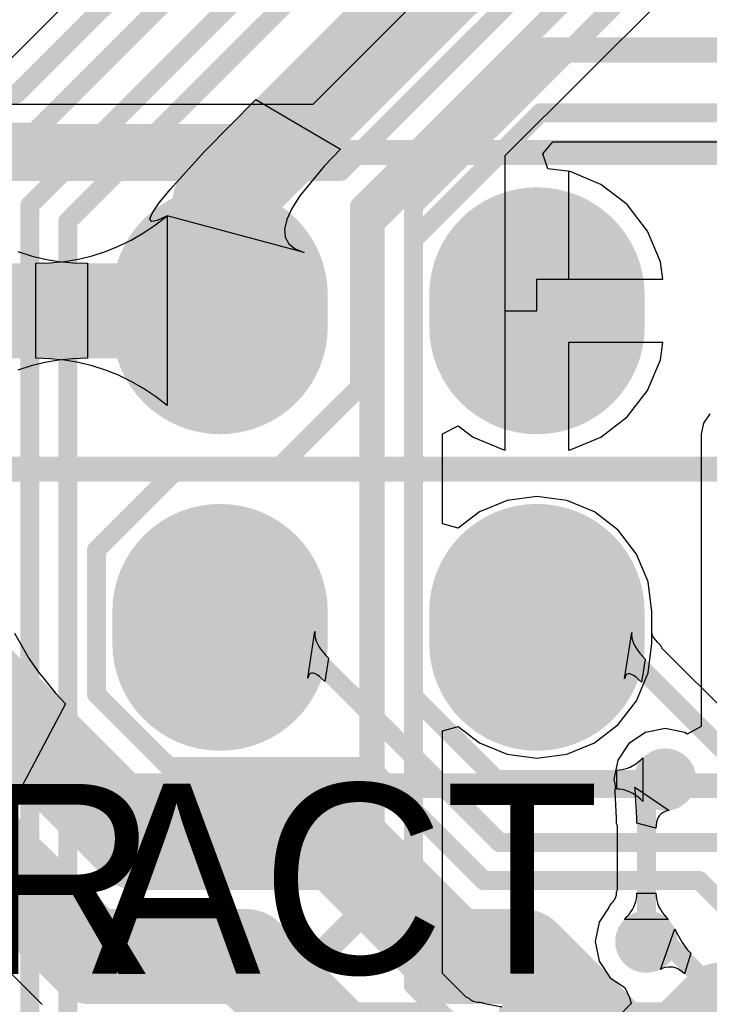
# Model space of a CAD drawing. Header units: millimetres. Extents: x 6.03 to 8.53, y 10.22 to 11.81.
# Tile 14 of 58: x 6.52 to 6.74, y 10.85 to 11.16. Entities that reach past the tile are written whole.
import ezdxf

# ---------------------------------------------------------------- set-up
doc = ezdxf.new("R2010")
doc.units = ezdxf.units.MM
doc.header["$MEASUREMENT"] = 0
for name, color, linetype in [('BottomLayer', 5, 'Continuous'), ('BottomSolder', 6, 'Continuous'), ('MultiLayer', 9, 'Continuous'), ('TopLayer', 1, 'Continuous'), ('TopOverlay', 2, 'Continuous'), ('TopPaste', 8, 'Continuous'), ('TopSolder', 216, 'Continuous')]:
    doc.layers.add(name, color=color, linetype=linetype)

# ---------------------------------------------------------------- blocks, each defined once
blk = doc.blocks.new('0603_LED_22')
at = {"layer": 'TopLayer'}
for points in [[(-0.0195, 0.02), (-0.0195, -0.02), (0.0195, 0.02), (0.0195, -0.02)], [(-0.0195, -0.045), (-0.0195, -0.085), (0.0195, -0.045), (0.0195, -0.085)]]:
    blk.add_solid(points, dxfattribs=at)
at = {"layer": 'TopOverlay', "const_width": 0.006}
for points in [[(0.029, 0.03), (-0.029, 0.03)], [(-0.029, 0.02), (-0.029, 0.03)], [(0.029, -0.022), (0.029, 0.03)], [(-0.029, -0.094), (-0.029, -0.0456)], [(0.029, -0.094), (0.029, -0.045)], [(0.029, -0.094), (-0.029, -0.094)]]:
    blk.add_lwpolyline(points, dxfattribs=at)
at = {"layer": 'TopOverlay', "const_width": 0.003}
for points in [[(-0.0305, 0.03, 1), (-0.0275, 0.03, 1)], [(-0.0305, 0.03, 1), (-0.0275, 0.03, 1)], [(0.0275, 0.03, 1), (0.0305, 0.03, 1)], [(0.0275, 0.03, 1), (0.0305, 0.03, 1)], [(-0.0305, 0.02, 1), (-0.0275, 0.02, 1)], [(0.0275, -0.022, 1), (0.0305, -0.022, 1)], [(-0.0305, -0.0456, 1), (-0.0275, -0.0456, 1)], [(0.0275, -0.045, 1), (0.0305, -0.045, 1)], [(-0.0305, -0.094, 1), (-0.0275, -0.094, 1)], [(-0.0305, -0.094, 1), (-0.0275, -0.094, 1)], [(0.0275, -0.094, 1), (0.0305, -0.094, 1)], [(0.0275, -0.094, 1), (0.0305, -0.094, 1)]]:
    blk.add_lwpolyline(points, format="xyb", close=True, dxfattribs=at)
at = {"layer": 'TopPaste'}
for points in [[(-0.0195, 0.02), (-0.0195, -0.02), (0.0195, 0.02), (0.0195, -0.02)], [(-0.0195, -0.045), (-0.0195, -0.085), (0.0195, -0.045), (0.0195, -0.085)]]:
    blk.add_solid(points, dxfattribs=at)
at = {"layer": 'TopSolder'}
for points in [[(-0.0235, 0.024), (-0.0235, -0.024), (0.0235, 0.024), (0.0235, -0.024)], [(-0.0235, -0.041), (-0.0235, -0.089), (0.0235, -0.041), (0.0235, -0.089)]]:
    blk.add_solid(points, dxfattribs=at)
at = {"layer": 'TopOverlay'}
blk.add_text('1', height=0.04, dxfattribs=at).set_placement((-0.036, -0.028))
blk = doc.blocks.new('H______20X2_24')
at = {"layer": 'BottomLayer', "const_width": 0.06}
for points in [[(-0.055, -0.75), (-0.045, -0.75)], [(0.045, -0.75), (0.055, -0.75)], [(-0.055, -0.85), (-0.045, -0.85)], [(0.045, -0.85), (0.055, -0.85)]]:
    blk.add_lwpolyline(points, dxfattribs=at)
at = {"layer": 'BottomLayer', "const_width": 0.03}
for points in [[(-0.07, -0.75, 1), (-0.04, -0.75, 1)], [(-0.06, -0.75, 1), (-0.03, -0.75, 1)], [(0.03, -0.75, 1), (0.06, -0.75, 1)], [(0.04, -0.75, 1), (0.07, -0.75, 1)], [(-0.07, -0.85, 1), (-0.04, -0.85, 1)], [(-0.06, -0.85, 1), (-0.03, -0.85, 1)], [(0.03, -0.85, 1), (0.06, -0.85, 1)], [(0.04, -0.85, 1), (0.07, -0.85, 1)]]:
    blk.add_lwpolyline(points, format="xyb", close=True, dxfattribs=at)
at = {"layer": 'BottomSolder', "const_width": 0.068}
for points in [[(-0.055, -0.75), (-0.045, -0.75)], [(0.045, -0.75), (0.055, -0.75)], [(-0.055, -0.85), (-0.045, -0.85)], [(0.045, -0.85), (0.055, -0.85)]]:
    blk.add_lwpolyline(points, dxfattribs=at)
at = {"layer": 'BottomSolder', "const_width": 0.034}
for points in [[(-0.072, -0.75, 1), (-0.038, -0.75, 1)], [(-0.062, -0.75, 1), (-0.028, -0.75, 1)], [(0.028, -0.75, 1), (0.062, -0.75, 1)], [(0.038, -0.75, 1), (0.072, -0.75, 1)], [(-0.072, -0.85, 1), (-0.038, -0.85, 1)], [(-0.062, -0.85, 1), (-0.028, -0.85, 1)], [(0.028, -0.85, 1), (0.062, -0.85, 1)], [(0.038, -0.85, 1), (0.072, -0.85, 1)]]:
    blk.add_lwpolyline(points, format="xyb", close=True, dxfattribs=at)
at = {"layer": 'MultiLayer', "const_width": 0.06}
for points in [[(-0.055, -0.75), (-0.045, -0.75)], [(0.045, -0.75), (0.055, -0.75)], [(-0.055, -0.85), (-0.045, -0.85)], [(0.045, -0.85), (0.055, -0.85)]]:
    blk.add_lwpolyline(points, dxfattribs=at)
at = {"layer": 'MultiLayer', "const_width": 0.03}
for points in [[(-0.07, -0.75, 1), (-0.04, -0.75, 1)], [(-0.06, -0.75, 1), (-0.03, -0.75, 1)], [(0.03, -0.75, 1), (0.06, -0.75, 1)], [(0.04, -0.75, 1), (0.07, -0.75, 1)], [(-0.07, -0.85, 1), (-0.04, -0.85, 1)], [(-0.06, -0.85, 1), (-0.03, -0.85, 1)], [(0.03, -0.85, 1), (0.06, -0.85, 1)], [(0.04, -0.85, 1), (0.07, -0.85, 1)]]:
    blk.add_lwpolyline(points, format="xyb", close=True, dxfattribs=at)
at = {"layer": 'TopLayer', "const_width": 0.06}
for points in [[(-0.055, -0.75), (-0.045, -0.75)], [(0.045, -0.75), (0.055, -0.75)], [(-0.055, -0.85), (-0.045, -0.85)], [(0.045, -0.85), (0.055, -0.85)]]:
    blk.add_lwpolyline(points, dxfattribs=at)
at = {"layer": 'TopLayer', "const_width": 0.03}
for points in [[(-0.07, -0.75, 1), (-0.04, -0.75, 1)], [(-0.06, -0.75, 1), (-0.03, -0.75, 1)], [(0.03, -0.75, 1), (0.06, -0.75, 1)], [(0.04, -0.75, 1), (0.07, -0.75, 1)], [(-0.07, -0.85, 1), (-0.04, -0.85, 1)], [(-0.06, -0.85, 1), (-0.03, -0.85, 1)], [(0.03, -0.85, 1), (0.06, -0.85, 1)], [(0.04, -0.85, 1), (0.07, -0.85, 1)]]:
    blk.add_lwpolyline(points, format="xyb", close=True, dxfattribs=at)
at = {"layer": 'TopOverlay', "const_width": 0.00787}
for points in [[(-0.1, 1), (-0.1, -1)], [(0, 1), (0, -1)], [(0.1, 1), (0.1, -1)]]:
    blk.add_lwpolyline(points, dxfattribs=at)
at = {"layer": 'TopSolder', "const_width": 0.068}
for points in [[(-0.055, -0.75), (-0.045, -0.75)], [(0.045, -0.75), (0.055, -0.75)], [(-0.055, -0.85), (-0.045, -0.85)], [(0.045, -0.85), (0.055, -0.85)]]:
    blk.add_lwpolyline(points, dxfattribs=at)
at = {"layer": 'TopSolder', "const_width": 0.034}
for points in [[(-0.072, -0.75, 1), (-0.038, -0.75, 1)], [(-0.062, -0.75, 1), (-0.028, -0.75, 1)], [(0.028, -0.75, 1), (0.062, -0.75, 1)], [(0.038, -0.75, 1), (0.072, -0.75, 1)], [(-0.072, -0.85, 1), (-0.038, -0.85, 1)], [(-0.062, -0.85, 1), (-0.028, -0.85, 1)], [(0.028, -0.85, 1), (0.062, -0.85, 1)], [(0.038, -0.85, 1), (0.072, -0.85, 1)]]:
    blk.add_lwpolyline(points, format="xyb", close=True, dxfattribs=at)

msp = doc.modelspace()

# ---------------------------------------------------------------- linework, layer by layer
at = {"layer": 'BottomLayer'}
for p, q in [((7.08001, 11.59543), (6.61713, 11.13255)), ((6.67789, 11.11645), (6.99715, 11.43571)), ((6.61713, 11.13255), (6.44853, 11.13255)), ((6.67789, 11.11644), (6.67789, 11.11645)), ((6.67789, 11.06738), (6.67789, 11.11644)), ((6.69834, 11.11135), (6.69789, 11.11141)), ((6.69789, 11.11141), (6.69789, 11.07738)), ((6.70807, 11.10732), (6.69834, 11.11135)), ((6.71642, 11.1009), (6.70807, 11.10732)), ((6.72283, 11.09255), (6.71642, 11.1009)), ((6.56752, 11.0945), (6.57121, 11.09734)), ((6.57121, 11.09734), (6.57121, 11.03741)), ((6.56372, 11.09195), (6.56752, 11.0945)), ((6.55982, 11.08971), (6.56372, 11.09195)), ((6.72686, 11.08282), (6.72283, 11.09255)), ((6.55582, 11.08776), (6.55982, 11.08971)), ((6.52407, 11.08612), (6.52827, 11.08477)), ((6.54752, 11.08477), (6.55172, 11.08612)), ((6.55172, 11.08612), (6.55582, 11.08776)), ((6.52827, 11.08477), (6.53257, 11.08372)), ((6.5297, 11.08238), (6.53431, 11.08253)), ((6.5297, 11.05238), (6.5297, 11.08238)), ((6.53257, 11.08372), (6.53698, 11.08297)), ((6.53431, 11.08253), (6.53881, 11.08297)), ((6.53698, 11.08297), (6.54148, 11.08253)), ((6.53881, 11.08297), (6.54321, 11.08372)), ((6.54148, 11.08253), (6.54608, 11.08238)), ((6.54321, 11.08372), (6.54752, 11.08477)), ((6.54608, 11.08238), (6.54608, 11.05238)), ((6.72758, 11.07738), (6.72686, 11.08282)), ((6.69789, 11.07738), (6.72758, 11.07738)), ((6.67789, 11.02335), (6.67789, 11.06738)), ((6.72758, 11.05738), (6.69789, 11.05738)), ((6.69789, 11.05738), (6.69789, 11.02335)), ((6.72686, 11.05193), (6.72758, 11.05738)), ((6.53257, 11.05103), (6.52827, 11.04998)), ((6.53431, 11.05223), (6.5297, 11.05238)), ((6.53698, 11.05178), (6.53257, 11.05103)), ((6.53881, 11.05178), (6.53431, 11.05223)), ((6.54148, 11.05223), (6.53698, 11.05178)), ((6.54321, 11.05103), (6.53881, 11.05178)), ((6.54608, 11.05238), (6.54148, 11.05223)), ((6.54752, 11.04998), (6.54321, 11.05103)), ((6.72283, 11.0422), (6.72686, 11.05193)), ((6.52827, 11.04998), (6.52407, 11.04864)), ((6.55172, 11.04864), (6.54752, 11.04998)), ((6.55582, 11.04699), (6.55172, 11.04864)), ((6.55982, 11.04504), (6.55582, 11.04699)), ((6.56372, 11.0428), (6.55982, 11.04504)), ((6.56752, 11.04026), (6.56372, 11.0428)), ((6.71642, 11.03385), (6.72283, 11.0422)), ((6.57121, 11.03741), (6.56752, 11.04026)), ((6.70807, 11.02744), (6.71642, 11.03385)), ((6.65807, 11.02854), (6.66307, 11.03101)), ((6.66307, 11.03101), (6.66772, 11.02744)), ((6.65807, 11.00011), (6.65807, 11.02854)), ((6.66772, 11.02744), (6.67745, 11.02341)), ((6.69834, 11.02341), (6.70807, 11.02744)), ((6.67745, 11.02341), (6.67789, 11.02335)), ((6.69789, 11.02335), (6.69834, 11.02341)), ((6.6785, 11.00745), (6.66974, 11.00382)), ((6.68789, 11.00869), (6.6785, 11.00745)), ((6.69729, 11.00745), (6.68789, 11.00869)), ((6.70605, 11.00382), (6.69729, 11.00745)), ((6.66974, 11.00382), (6.66307, 10.99871)), ((6.71357, 10.99805), (6.70605, 11.00382)), ((6.66307, 10.99871), (6.65807, 11.00011)), ((6.71934, 10.99053), (6.71357, 10.99805)), ((6.72297, 10.98177), (6.71934, 10.99053)), ((6.7242, 10.97238), (6.72297, 10.98177)), ((6.7242, 10.96552), (6.7242, 10.97238)), ((6.52297, 10.96558), (6.52767, 10.95746)), ((6.61563, 10.95131), (6.6178, 10.96607)), ((6.6178, 10.96607), (6.61775, 10.96534)), ((6.61775, 10.96534), (6.6178, 10.96458)), ((6.6178, 10.96458), (6.61797, 10.9638)), ((6.61797, 10.9638), (6.61824, 10.963)), ((6.71556, 10.95107), (6.7178, 10.96576)), ((6.7178, 10.96576), (6.71774, 10.96504)), ((6.71774, 10.96504), (6.7178, 10.96428)), ((6.7178, 10.96428), (6.71796, 10.9635)), ((6.71796, 10.9635), (6.71822, 10.9627)), ((6.72422, 10.96549), (6.7242, 10.96552)), ((6.72423, 10.96542), (6.72422, 10.96549)), ((6.72427, 10.96527), (6.72423, 10.96542)), ((6.72426, 10.96512), (6.72427, 10.96527)), ((6.72428, 10.96507), (6.72426, 10.96512)), ((6.72439, 10.96481), (6.72428, 10.96507)), ((6.72461, 10.96443), (6.72439, 10.96481)), ((6.72494, 10.96394), (6.72461, 10.96443)), ((6.7254, 10.96335), (6.72494, 10.96394)), ((6.61824, 10.963), (6.61861, 10.96217)), ((6.61861, 10.96217), (6.6191, 10.96131)), ((6.6191, 10.96131), (6.61969, 10.96043)), ((6.61969, 10.96043), (6.62039, 10.95952)), ((6.71822, 10.9627), (6.7186, 10.96187)), ((6.7186, 10.96187), (6.71908, 10.96102)), ((6.71908, 10.96102), (6.71967, 10.96014)), ((6.72598, 10.96268), (6.7254, 10.96335)), ((6.72678, 10.96185), (6.72598, 10.96268)), ((6.72695, 10.96141), (6.72678, 10.96185)), ((6.72735, 10.96116), (6.72695, 10.96141)), ((6.72745, 10.96072), (6.72735, 10.96116)), ((6.76762, 10.92055), (6.72745, 10.96072)), ((6.52767, 10.95746), (6.53028, 10.95365)), ((6.62039, 10.95952), (6.6212, 10.95859)), ((6.62211, 10.95764), (6.62098, 10.95028)), ((6.6212, 10.95859), (6.62211, 10.95764)), ((6.71967, 10.96014), (6.72037, 10.95924)), ((6.72037, 10.95924), (6.72117, 10.95831)), ((6.72208, 10.95736), (6.72091, 10.95005)), ((6.72117, 10.95831), (6.72208, 10.95736)), ((6.53028, 10.95365), (6.53601, 10.94655)), ((6.61579, 10.95197), (6.61563, 10.95131)), ((6.61603, 10.95247), (6.61579, 10.95197)), ((6.61635, 10.9528), (6.61603, 10.95247)), ((6.61675, 10.95295), (6.61635, 10.9528)), ((6.61725, 10.95294), (6.61675, 10.95295)), ((6.61782, 10.95275), (6.61725, 10.95294)), ((6.61849, 10.95239), (6.61782, 10.95275)), ((6.61923, 10.95186), (6.61849, 10.95239)), ((6.62006, 10.95116), (6.61923, 10.95186)), ((6.62098, 10.95028), (6.62006, 10.95116)), ((6.71572, 10.95173), (6.71556, 10.95107)), ((6.71596, 10.95223), (6.71572, 10.95173)), ((6.71628, 10.95255), (6.71596, 10.95223)), ((6.71669, 10.95271), (6.71628, 10.95255)), ((6.71718, 10.95269), (6.71669, 10.95271)), ((6.71776, 10.9525), (6.71718, 10.95269)), ((6.71842, 10.95214), (6.71776, 10.9525)), ((6.71917, 10.95162), (6.71842, 10.95214)), ((6.71999, 10.95092), (6.71917, 10.95162)), ((6.72091, 10.95005), (6.71999, 10.95092)), ((6.53601, 10.94655), (6.53913, 10.94326)), ((6.53913, 10.94326), (6.52447, 10.91549)), ((6.72055, 10.92544), (6.72132, 10.92618)), ((6.72132, 10.92618), (6.72132, 10.9124)), ((6.71652, 10.92291), (6.71735, 10.92326)), ((6.71735, 10.92326), (6.71817, 10.92369)), ((6.71817, 10.92369), (6.71897, 10.9242)), ((6.71897, 10.9242), (6.71977, 10.92478)), ((6.71977, 10.92478), (6.72055, 10.92544)), ((6.71307, 10.92229), (6.71395, 10.92233)), ((6.71307, 10.91629), (6.71307, 10.92229)), ((6.71395, 10.92233), (6.71482, 10.92245)), ((6.71482, 10.92245), (6.71567, 10.92264)), ((6.71567, 10.92264), (6.71652, 10.92291)), ((6.71395, 10.91625), (6.71307, 10.91629)), ((6.71482, 10.91614), (6.71395, 10.91625)), ((6.71567, 10.91594), (6.71482, 10.91614)), ((6.71652, 10.91567), (6.71567, 10.91594)), ((6.71735, 10.91532), (6.71652, 10.91567)), ((6.71817, 10.91489), (6.71735, 10.91532)), ((6.71897, 10.91439), (6.71817, 10.91489)), ((6.71977, 10.9138), (6.71897, 10.91439)), ((6.72055, 10.91314), (6.71977, 10.9138)), ((6.72132, 10.9124), (6.72055, 10.91314)), ((6.50553, 10.87445), (6.53175, 10.84824)), ((6.72684, 10.85931), (6.73141, 10.87217)), ((6.73141, 10.87217), (6.73186, 10.87121)), ((6.73186, 10.87121), (6.73328, 10.86858)), ((6.73328, 10.86858), (6.73377, 10.86779)), ((6.73377, 10.86779), (6.73481, 10.86633)), ((6.73645, 10.86445), (6.73444, 10.85797)), ((6.73481, 10.86633), (6.73534, 10.86566)), ((6.73534, 10.86566), (6.73645, 10.86445)), ((6.72767, 10.85967), (6.72684, 10.85931)), ((6.72848, 10.85992), (6.72767, 10.85967)), ((6.72928, 10.86006), (6.72848, 10.85992)), ((6.73006, 10.86009), (6.72928, 10.86006)), ((6.73083, 10.86002), (6.73006, 10.86009)), ((6.73158, 10.85983), (6.73083, 10.86002)), ((6.73232, 10.85953), (6.73158, 10.85983)), ((6.73304, 10.85912), (6.73232, 10.85953)), ((6.73375, 10.8586), (6.73304, 10.85912)), ((6.73444, 10.85797), (6.73375, 10.8586))]:
    msp.add_line(p, q, dxfattribs=at)
for points, const_width in [([(6.62093, 11.12338), (7.09689, 11.59934)], 0.006), ([(6.6259, 11.11138), (7.10186, 11.58734)], 0.006), ([(6.63189, 11.10039), (7.06909, 11.5376)], 0.006), ([(6.64889, 11.10043), (6.99335, 11.44488)], 0.006), ([(6.44853, 11.12338), (6.62093, 11.12338)], 0.006), ([(6.4535, 11.11138), (6.6259, 11.11138)], 0.006), ([(6.63189, 11.04331), (6.63189, 11.10039)], 0.006), ([(6.64889, 10.94551), (6.64889, 11.10043)], 0.006), ([(6.48789, 11.06738), (6.58789, 11.06738)], 0.03), ([(6.6063, 11.01772), (6.63189, 11.04331)], 0.006), ([(6.54889, 10.99181), (6.5748, 11.01772)], 0.006), ([(6.5748, 11.01772), (6.6063, 11.01772)], 0.006), ([(6.54889, 10.94622), (6.54889, 10.99181)], 0.006), ([(6.49085, 10.97033), (6.5618, 10.89938)], 0.03), ([(6.58789, 10.96738), (6.60813, 10.96738)], 0.006), ([(6.60813, 10.96738), (6.67613, 10.89938)], 0.006), ([(6.68789, 10.96738), (6.70782, 10.96738)], 0.006), ([(6.70782, 10.96738), (6.76382, 10.91138)], 0.006), ([(6.54889, 10.94622), (6.57174, 10.92338)], 0.006), ([(6.64889, 10.94551), (6.67511, 10.91929)], 0.006), ([(6.57174, 10.92338), (6.63516, 10.92338)], 0.006), ([(6.63516, 10.92338), (6.67116, 10.88738)], 0.006), ([(6.67511, 10.91929), (6.72835, 10.91929)], 0.006), ([(6.5618, 10.89938), (6.62522, 10.89938)], 0.03), ([(6.62522, 10.89938), (6.66122, 10.86338)], 0.03), ([(6.47402, 10.89587), (6.5144, 10.89587)], 0.03), ([(6.5144, 10.89587), (6.54689, 10.86338)], 0.03), ([(6.67613, 10.89938), (6.90675, 10.89938)], 0.006), ([(6.67116, 10.88738), (6.73917, 10.88738)], 0.006), ([(6.73917, 10.88738), (6.79, 10.83655)], 0.006), ([(6.54689, 10.86338), (6.59616, 10.86338)], 0.03), ([(6.59616, 10.86338), (6.69665, 10.76289)], 0.03), ([(6.66122, 10.86338), (6.68356, 10.86338)], 0.03), ([(6.68356, 10.86338), (6.71803, 10.8289)], 0.03), ([(6.72244, 10.86811), (6.72854, 10.86811)], 0.006), ([(6.72854, 10.86811), (6.77737, 10.81928)], 0.006)]:
    msp.add_lwpolyline(points, dxfattribs=dict(at, const_width=const_width))
for points, const_width in [([(6.61943, 11.12338, 1), (6.62243, 11.12338, 1)], 0.003), ([(6.61943, 11.12338, 1), (6.62243, 11.12338, 1)], 0.003), ([(6.6244, 11.11138, 1), (6.6274, 11.11138, 1)], 0.003), ([(6.6244, 11.11138, 1), (6.6274, 11.11138, 1)], 0.003), ([(6.63039, 11.10039, 1), (6.63339, 11.10039, 1)], 0.003), ([(6.63039, 11.10039, 1), (6.63339, 11.10039, 1)], 0.003), ([(6.64739, 11.10043, 1), (6.65039, 11.10043, 1)], 0.003), ([(6.64739, 11.10043, 1), (6.65039, 11.10043, 1)], 0.003), ([(6.58039, 11.06738, 1), (6.59539, 11.06738, 1)], 0.015), ([(6.63039, 11.04331, 1), (6.63339, 11.04331, 1)], 0.003), ([(6.63039, 11.04331, 1), (6.63339, 11.04331, 1)], 0.003), ([(6.5733, 11.01772, 1), (6.5763, 11.01772, 1)], 0.003), ([(6.5733, 11.01772, 1), (6.5763, 11.01772, 1)], 0.003), ([(6.6048, 11.01772, 1), (6.6078, 11.01772, 1)], 0.003), ([(6.6048, 11.01772, 1), (6.6078, 11.01772, 1)], 0.003), ([(6.54739, 10.99181, 1), (6.55039, 10.99181, 1)], 0.003), ([(6.54739, 10.99181, 1), (6.55039, 10.99181, 1)], 0.003), ([(6.58639, 10.96738, 1), (6.58939, 10.96738, 1)], 0.003), ([(6.60663, 10.96738, 1), (6.60963, 10.96738, 1)], 0.003), ([(6.60663, 10.96738, 1), (6.60963, 10.96738, 1)], 0.003), ([(6.68639, 10.96738, 1), (6.68939, 10.96738, 1)], 0.003), ([(6.70632, 10.96738, 1), (6.70932, 10.96738, 1)], 0.003), ([(6.70632, 10.96738, 1), (6.70932, 10.96738, 1)], 0.003), ([(6.54739, 10.94622, 1), (6.55039, 10.94622, 1)], 0.003), ([(6.54739, 10.94622, 1), (6.55039, 10.94622, 1)], 0.003), ([(6.64739, 10.94551, 1), (6.65039, 10.94551, 1)], 0.003), ([(6.64739, 10.94551, 1), (6.65039, 10.94551, 1)], 0.003), ([(6.57024, 10.92338, 1), (6.57324, 10.92338, 1)], 0.003), ([(6.57024, 10.92338, 1), (6.57324, 10.92338, 1)], 0.003), ([(6.63366, 10.92338, 1), (6.63666, 10.92338, 1)], 0.003), ([(6.63366, 10.92338, 1), (6.63666, 10.92338, 1)], 0.003), ([(6.72343, 10.91929, 1), (6.73327, 10.91929, 1)], 0.00984), ([(6.67361, 10.91929, 1), (6.67661, 10.91929, 1)], 0.003), ([(6.67361, 10.91929, 1), (6.67661, 10.91929, 1)], 0.003), ([(6.72685, 10.91929, 1), (6.72985, 10.91929, 1)], 0.003), ([(6.5543, 10.89938, 1), (6.5693, 10.89938, 1)], 0.015), ([(6.5543, 10.89938, 1), (6.5693, 10.89938, 1)], 0.015), ([(6.61772, 10.89938, 1), (6.63272, 10.89938, 1)], 0.015), ([(6.61772, 10.89938, 1), (6.63272, 10.89938, 1)], 0.015), ([(6.5069, 10.89587, 1), (6.5219, 10.89587, 1)], 0.015), ([(6.5069, 10.89587, 1), (6.5219, 10.89587, 1)], 0.015), ([(6.67463, 10.89938, 1), (6.67763, 10.89938, 1)], 0.003), ([(6.67463, 10.89938, 1), (6.67763, 10.89938, 1)], 0.003), ([(6.66966, 10.88738, 1), (6.67266, 10.88738, 1)], 0.003), ([(6.66966, 10.88738, 1), (6.67266, 10.88738, 1)], 0.003), ([(6.73767, 10.88738, 1), (6.74067, 10.88738, 1)], 0.003), ([(6.73767, 10.88738, 1), (6.74067, 10.88738, 1)], 0.003), ([(6.53939, 10.86338, 1), (6.55439, 10.86338, 1)], 0.015), ([(6.53939, 10.86338, 1), (6.55439, 10.86338, 1)], 0.015), ([(6.58866, 10.86338, 1), (6.60366, 10.86338, 1)], 0.015), ([(6.58866, 10.86338, 1), (6.60366, 10.86338, 1)], 0.015), ([(6.65372, 10.86338, 1), (6.66872, 10.86338, 1)], 0.015), ([(6.65372, 10.86338, 1), (6.66872, 10.86338, 1)], 0.015), ([(6.67606, 10.86338, 1), (6.69106, 10.86338, 1)], 0.015), ([(6.67606, 10.86338, 1), (6.69106, 10.86338, 1)], 0.015), ([(6.71752, 10.86811, 1), (6.72736, 10.86811, 1)], 0.00984), ([(6.72094, 10.86811, 1), (6.72394, 10.86811, 1)], 0.003), ([(6.72704, 10.86811, 1), (6.73004, 10.86811, 1)], 0.003), ([(6.72704, 10.86811, 1), (6.73004, 10.86811, 1)], 0.003)]:
    msp.add_lwpolyline(points, format="xyb", close=True, dxfattribs=dict(at, const_width=const_width))
at = {"layer": 'MultiLayer', "const_width": 0.00984}
for points in [[(6.72343, 10.91929, 1), (6.73327, 10.91929, 1)], [(6.71752, 10.86811, 1), (6.72736, 10.86811, 1)]]:
    msp.add_lwpolyline(points, format="xyb", close=True, dxfattribs=at)
at = {"layer": 'TopLayer'}
for p, q in [((6.58202, 11.2072), (6.51982, 11.145)), ((6.58301, 11.11764), (6.59916, 11.13416)), ((6.59916, 11.13416), (6.6259, 11.11846)), ((6.68976, 11.11699), (6.69291, 11.12074)), ((6.69291, 11.12074), (7.20424, 11.12074)), ((6.57213, 11.10571), (6.58301, 11.11764)), ((6.6259, 11.11846), (6.62071, 11.11307)), ((6.69137, 11.11226), (6.68976, 11.11699)), ((6.62071, 11.11307), (6.61303, 11.10369)), ((6.69834, 11.11135), (6.69137, 11.11226)), ((6.70807, 11.10732), (6.69834, 11.11135)), ((6.71642, 11.1009), (6.70807, 11.10732)), ((6.56868, 11.10145), (6.57213, 11.10571)), ((6.61303, 11.10369), (6.61054, 11.09972)), ((6.56654, 11.09835), (6.56868, 11.10145)), ((6.72283, 11.09255), (6.71642, 11.1009)), ((6.56573, 11.09638), (6.56654, 11.09835)), ((6.57121, 11.09734), (6.56806, 11.09588)), ((6.61444, 11.08584), (6.57121, 11.09734)), ((6.61054, 11.09972), (6.60895, 11.09622)), ((6.56624, 11.09556), (6.56573, 11.09638)), ((6.56806, 11.09588), (6.56624, 11.09556)), ((6.60895, 11.09622), (6.60825, 11.0932)), ((6.60825, 11.0932), (6.60845, 11.09065)), ((6.72686, 11.08282), (6.72283, 11.09255)), ((6.60845, 11.09065), (6.60955, 11.08857)), ((6.60955, 11.08857), (6.61155, 11.08697)), ((6.61155, 11.08697), (6.61444, 11.08584)), ((6.72758, 11.07738), (6.72686, 11.08282)), ((6.68789, 11.06738), (6.68789, 11.07738)), ((6.68789, 11.07738), (6.72758, 11.07738)), ((6.67789, 11.02335), (6.67789, 11.06738)), ((6.67789, 11.06738), (6.68789, 11.06738)), ((6.72758, 11.05738), (6.69789, 11.05738)), ((6.69789, 11.05738), (6.69789, 11.02335)), ((6.72686, 11.05193), (6.72758, 11.05738)), ((6.72283, 11.0422), (6.72686, 11.05193)), ((6.71642, 11.03385), (6.72283, 11.0422)), ((6.70807, 11.02744), (6.71642, 11.03385)), ((6.74241, 11.03486), (6.74042, 11.03189)), ((6.65807, 11.02854), (6.66307, 11.03101)), ((6.66307, 11.03101), (6.66772, 11.02744)), ((6.74042, 11.03189), (6.73972, 11.02838)), ((6.65807, 11.00011), (6.65807, 11.02854)), ((6.66772, 11.02744), (6.67745, 11.02341)), ((6.69834, 11.02341), (6.70807, 11.02744)), ((6.73972, 11.02838), (6.73972, 10.93605)), ((6.67745, 11.02341), (6.67789, 11.02335)), ((6.69789, 11.02335), (6.69834, 11.02341)), ((6.6785, 11.00745), (6.66974, 11.00382)), ((6.68789, 11.00869), (6.6785, 11.00745)), ((6.69729, 11.00745), (6.68789, 11.00869)), ((6.70605, 11.00382), (6.69729, 11.00745)), ((6.66974, 11.00382), (6.66307, 10.99871)), ((6.71357, 10.99805), (6.70605, 11.00382)), ((6.66307, 10.99871), (6.65807, 11.00011)), ((6.71934, 10.99053), (6.71357, 10.99805)), ((6.72297, 10.98177), (6.71934, 10.99053)), ((6.7242, 10.97238), (6.72297, 10.98177)), ((6.7242, 10.96238), (6.7242, 10.97238)), ((6.72297, 10.95298), (6.7242, 10.96238)), ((6.71934, 10.94422), (6.72297, 10.95298)), ((6.71357, 10.9367), (6.71934, 10.94422)), ((6.65807, 10.93465), (6.66307, 10.93605)), ((6.66307, 10.93605), (6.66974, 10.93093)), ((6.70605, 10.93093), (6.71357, 10.9367)), ((6.73972, 10.93605), (6.73531, 10.93369)), ((6.65807, 10.85806), (6.65807, 10.93465)), ((6.72217, 10.93421), (6.71692, 10.93071)), ((6.72835, 10.93544), (6.72217, 10.93421)), ((6.73453, 10.93421), (6.72835, 10.93544)), ((6.73531, 10.93369), (6.73453, 10.93421)), ((6.66974, 10.93093), (6.6785, 10.9273)), ((6.69729, 10.9273), (6.70605, 10.93093)), ((6.71692, 10.93071), (6.71342, 10.92547)), ((6.6785, 10.9273), (6.68789, 10.92607)), ((6.68789, 10.92607), (6.69729, 10.9273)), ((6.71342, 10.92547), (6.71219, 10.91929)), ((6.71219, 10.91929), (6.71266, 10.91694)), ((6.71266, 10.91694), (6.71251, 10.91619)), ((6.71891, 10.91635), (6.71879, 10.91694)), ((6.71879, 10.91694), (6.72964, 10.90953)), ((6.71244, 10.91586), (6.71241, 10.91573)), ((6.71241, 10.91573), (6.71245, 10.91567)), ((6.71251, 10.91619), (6.71243, 10.91598)), ((6.71243, 10.91598), (6.71244, 10.91586)), ((6.71245, 10.91567), (6.71243, 10.9156)), ((6.71243, 10.9156), (6.71246, 10.91549)), ((6.71246, 10.91549), (6.71294, 10.90701)), ((6.71943, 10.90721), (6.71891, 10.91635)), ((6.72649, 10.90787), (6.72611, 10.90727)), ((6.72695, 10.90838), (6.72649, 10.90787)), ((6.7275, 10.9088), (6.72695, 10.90838)), ((6.72813, 10.90913), (6.7275, 10.9088)), ((6.72884, 10.90938), (6.72813, 10.90913)), ((6.72964, 10.90953), (6.72884, 10.90938)), ((6.71294, 10.90701), (6.71295, 10.90549)), ((6.71295, 10.90549), (6.71326, 10.90473)), ((6.71326, 10.90473), (6.71326, 10.88434)), ((6.71944, 10.90551), (6.71943, 10.90721)), ((6.72544, 10.90398), (6.71944, 10.90551)), ((6.72548, 10.90494), (6.72544, 10.90398)), ((6.72561, 10.9058), (6.72548, 10.90494)), ((6.72582, 10.90658), (6.72561, 10.9058)), ((6.72611, 10.90727), (6.72582, 10.90658)), ((6.71289, 10.88279), (6.71282, 10.8825)), ((6.71293, 10.88309), (6.71289, 10.88279)), ((6.71295, 10.88368), (6.71293, 10.88309)), ((6.71326, 10.88434), (6.71295, 10.88368)), ((6.7194, 10.88251), (6.71944, 10.88339)), ((6.71944, 10.88339), (6.72544, 10.88339)), ((6.72544, 10.88339), (6.72548, 10.88251)), ((6.71087, 10.87964), (6.71056, 10.87884)), ((6.71147, 10.88026), (6.71087, 10.87964)), ((6.71185, 10.88072), (6.71147, 10.88026)), ((6.71216, 10.88114), (6.71185, 10.88072)), ((6.7124, 10.88152), (6.71216, 10.88114)), ((6.71259, 10.88188), (6.7124, 10.88152)), ((6.71272, 10.8822), (6.71259, 10.88188)), ((6.71282, 10.8825), (6.71272, 10.8822)), ((6.71847, 10.87911), (6.71882, 10.87994)), ((6.71882, 10.87994), (6.71909, 10.88078)), ((6.71909, 10.88078), (6.71929, 10.88164)), ((6.71929, 10.88164), (6.7194, 10.88251)), ((6.72548, 10.88251), (6.7256, 10.88164)), ((6.7256, 10.88164), (6.72579, 10.88078)), ((6.72579, 10.88078), (6.72606, 10.87994)), ((6.72606, 10.87994), (6.72641, 10.87911)), ((6.71056, 10.87884), (6.70752, 10.87429)), ((6.71629, 10.87591), (6.71695, 10.87669)), ((6.71695, 10.87669), (6.71753, 10.87748)), ((6.71753, 10.87748), (6.71804, 10.87829)), ((6.71804, 10.87829), (6.71847, 10.87911)), ((6.72641, 10.87911), (6.72684, 10.87829)), ((6.72684, 10.87829), (6.72735, 10.87748)), ((6.72735, 10.87748), (6.72793, 10.87669)), ((6.72793, 10.87669), (6.72859, 10.87591)), ((6.70752, 10.87429), (6.70629, 10.86811)), ((6.71555, 10.87514), (6.71629, 10.87591)), ((6.72933, 10.87514), (6.71555, 10.87514)), ((6.72859, 10.87591), (6.72933, 10.87514)), ((6.70629, 10.86811), (6.70752, 10.86193)), ((6.70752, 10.86193), (6.71102, 10.85669)), ((6.66568, 10.85045), (6.65807, 10.85806)), ((6.71102, 10.85669), (6.71567, 10.85358)), ((6.71567, 10.85358), (6.71709, 10.85045)), ((6.66637, 10.8502), (6.66568, 10.85045)), ((6.66681, 10.8498), (6.66637, 10.8502)), ((6.66704, 10.84962), (6.66681, 10.8498)), ((6.66729, 10.84946), (6.66704, 10.84962)), ((6.66758, 10.84931), (6.66729, 10.84946)), ((6.6679, 10.84918), (6.66758, 10.84931)), ((6.66828, 10.84906), (6.6679, 10.84918)), ((6.66873, 10.84896), (6.66828, 10.84906)), ((6.66925, 10.84888), (6.66873, 10.84896)), ((6.66984, 10.84883), (6.66925, 10.84888)), ((6.6707, 10.84882), (6.66984, 10.84883)), ((6.67149, 10.84847), (6.6707, 10.84882)), ((6.67685, 10.8474), (6.67149, 10.84847)), ((6.71768, 10.84851), (6.71321, 10.84404)), ((6.71709, 10.85045), (6.71768, 10.84851))]:
    msp.add_line(p, q, dxfattribs=at)
for points, const_width in [([(6.52362, 11.13583), (6.65907, 11.27128)], 0.006), ([(6.52934, 11.12383), (6.6752, 11.26969)], 0.006), ([(6.52786, 11.10069), (6.6872, 11.26003)], 0.006), ([(6.53986, 11.09572), (6.6992, 11.25506)], 0.006), ([(6.58789, 11.10167), (6.66238, 11.17616)], 0.03), ([(6.63589, 11.09522), (6.69043, 11.14976)], 0.008), ([(6.69043, 11.14976), (7.23799, 11.14976)], 0.008), ([(6.47441, 11.13583), (6.52362, 11.13583)], 0.006), ([(6.64889, 11.08984), (6.68898, 11.12992)], 0.006), ([(6.68898, 11.12992), (7.22047, 11.12992)], 0.006), ([(6.47938, 11.12383), (6.52934, 11.12383)], 0.006), ([(6.58789, 11.06738), (6.58789, 11.10167)], 0.03), ([(6.52786, 10.41287), (6.52786, 11.10069)], 0.006), ([(6.53986, 10.41784), (6.53986, 11.09572)], 0.006), ([(6.63589, 10.88022), (6.63589, 11.09522)], 0.008), ([(6.64889, 10.85426), (6.64889, 11.08984)], 0.006), ([(6.72244, 10.91339), (6.72835, 10.91929)], 0.006), ([(6.72244, 10.86811), (6.72244, 10.91339)], 0.006), ([(6.57073, 10.81506), (6.63589, 10.88022)], 0.008), ([(6.72835, 10.8289), (6.7459, 10.84646)], 0.03), ([(6.7459, 10.84646), (6.92361, 10.84646)], 0.03), ([(6.64889, 10.85426), (6.67067, 10.83248)], 0.006)]:
    msp.add_lwpolyline(points, dxfattribs=dict(at, const_width=const_width))
for points, const_width in [([(6.68843, 11.14976, 1), (6.69243, 11.14976, 1)], 0.004), ([(6.68843, 11.14976, 1), (6.69243, 11.14976, 1)], 0.004), ([(6.52212, 11.13583, 1), (6.52512, 11.13583, 1)], 0.003), ([(6.52212, 11.13583, 1), (6.52512, 11.13583, 1)], 0.003), ([(6.68748, 11.12992, 1), (6.69048, 11.12992, 1)], 0.003), ([(6.68748, 11.12992, 1), (6.69048, 11.12992, 1)], 0.003), ([(6.52784, 11.12383, 1), (6.53084, 11.12383, 1)], 0.003), ([(6.52784, 11.12383, 1), (6.53084, 11.12383, 1)], 0.003), ([(6.58039, 11.10167, 1), (6.59539, 11.10167, 1)], 0.015), ([(6.58039, 11.10167, 1), (6.59539, 11.10167, 1)], 0.015), ([(6.52636, 11.10069, 1), (6.52936, 11.10069, 1)], 0.003), ([(6.52636, 11.10069, 1), (6.52936, 11.10069, 1)], 0.003), ([(6.53836, 11.09572, 1), (6.54136, 11.09572, 1)], 0.003), ([(6.53836, 11.09572, 1), (6.54136, 11.09572, 1)], 0.003), ([(6.63389, 11.09522, 1), (6.63789, 11.09522, 1)], 0.004), ([(6.63389, 11.09522, 1), (6.63789, 11.09522, 1)], 0.004), ([(6.64739, 11.08984, 1), (6.65039, 11.08984, 1)], 0.003), ([(6.64739, 11.08984, 1), (6.65039, 11.08984, 1)], 0.003), ([(6.58039, 11.06738, 1), (6.59539, 11.06738, 1)], 0.015), ([(6.72343, 10.91929, 1), (6.73327, 10.91929, 1)], 0.00984), ([(6.72685, 10.91929, 1), (6.72985, 10.91929, 1)], 0.003), ([(6.72094, 10.91339, 1), (6.72394, 10.91339, 1)], 0.003), ([(6.72094, 10.91339, 1), (6.72394, 10.91339, 1)], 0.003), ([(6.63389, 10.88022, 1), (6.63789, 10.88022, 1)], 0.004), ([(6.63389, 10.88022, 1), (6.63789, 10.88022, 1)], 0.004), ([(6.71752, 10.86811, 1), (6.72736, 10.86811, 1)], 0.00984), ([(6.72094, 10.86811, 1), (6.72394, 10.86811, 1)], 0.003), ([(6.7384, 10.84646, 1), (6.7534, 10.84646, 1)], 0.015), ([(6.7384, 10.84646, 1), (6.7534, 10.84646, 1)], 0.015), ([(6.64739, 10.85426, 1), (6.65039, 10.85426, 1)], 0.003), ([(6.64739, 10.85426, 1), (6.65039, 10.85426, 1)], 0.003)]:
    msp.add_lwpolyline(points, format="xyb", close=True, dxfattribs=dict(at, const_width=const_width))

# ---------------------------------------------------------------- block references
for name, p, rotation in [('H______20X2_24', (7.43789, 11.01738), 270), ('0603_LED_22', (6.63386, 10.81693), 90)]:
    msp.add_blockref(name, p, dxfattribs=dict(rotation=rotation))

# ---------------------------------------------------------------- texts
at = {"layer": 'TopOverlay'}
for s, p in [('PWR', (6.38096, 10.85793)), ('ACT', (6.5473, 10.85795))]:
    msp.add_text(s, height=0.06, rotation=360, dxfattribs=at).set_placement(p)

doc.saveas('drawing.dxf')
